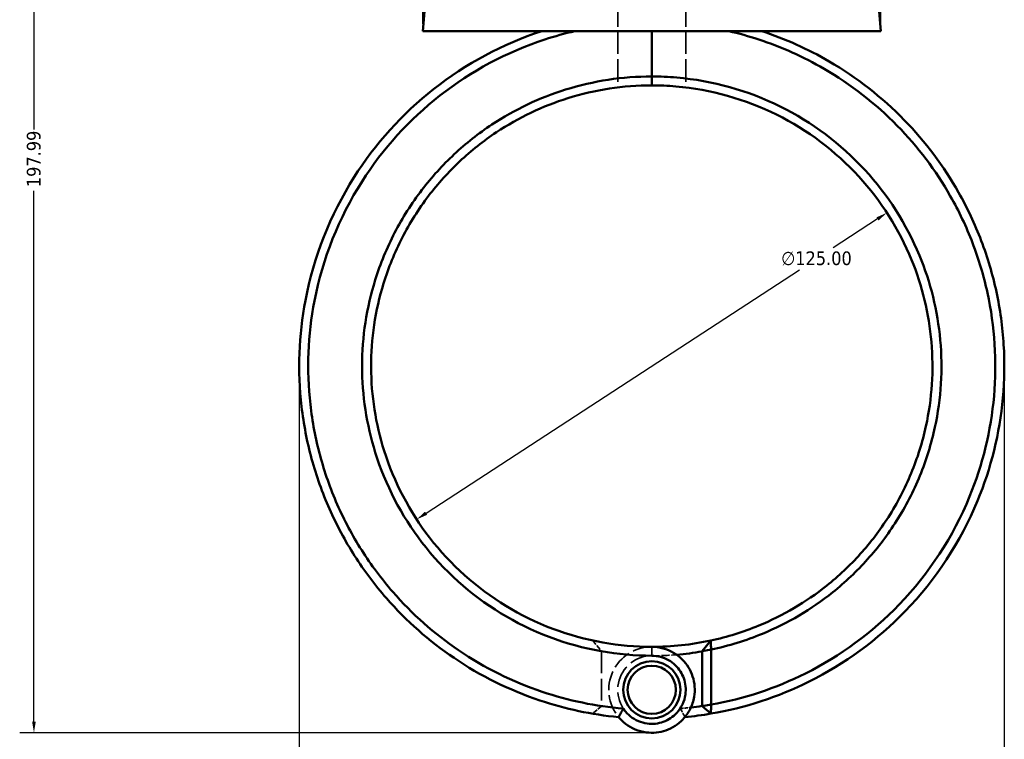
# Model space of a CAD drawing. Header units: millimetres. Extents: x 0 to 898, y 0 to 848.
# Tile 3 of 8: x 274 to 493, y 239 to 399. Entities that reach past the tile are written whole.
import ezdxf

# ---------------------------------------------------------------- set-up
doc = ezdxf.new("R2010")
doc.units = ezdxf.units.MM
doc.linetypes.add('DASHED', pattern=[0.2067, 0.1654, -0.0413])
for name, color, linetype, lineweight in [('Dimension (ANSI)', 7, 'Continuous', 25), ('Hidden (ANSI)', 7, 'DASHED', 35), ('Hidden Narrow (ANSI)', 7, 'DASHED', 25), ('Visible (ANSI)', 7, 'Continuous', 50), ('Visible Narrow (ANSI)', 7, 'Continuous', 35)]:
    doc.layers.add(name, color=color, linetype=linetype, lineweight=lineweight)
doc.styles.add('Note Text (ANSI)', font='tahoma.ttf')
doc.dimstyles.new('Default - mm (ANSI)', dxfattribs={"dimtxt": 3.048, "dimasz": 2.5, "dimexe": 3.175, "dimexo": 1.6002, "dimgap": 0.8, "dimtad": 0, "dimtoh": 1, "dimrnd": 1e-08, "dimzin": 4, "dimdsep": 46, "dimtxsty": 'Note Text (ANSI)', "dimcen": 0.09, "dimdle": 10, "dimclrd": 256, "dimclre": 256, "dimclrt": 256, "dimadec": 1, "dimazin": 1, "dimtfac": 1, "dimtofl": 0, "dimtmove": 0, "dimatfit": 3, "dimfxl": 1, "dimtolj": 1, "dimtzin": 4, "dimlwd": -1, "dimlwe": -1, "dimarcsym": 0})

# ---------------------------------------------------------------- blocks, each defined once
blk = doc.blocks.new('*D7')
at = {"layer": 'Defpoints', "color": 0, "transparency": 16777216}
for p in [(466.94, 356.33), (362.23, 288.06)]:
    blk.add_point(p, dxfattribs=at)
at = {"layer": 'Dimension (ANSI)', "transparency": 16777216}
for p, q in [((464.85, 354.96), (454.98, 348.53)), ((364.32, 289.43), (447.49, 343.65))]:
    blk.add_line(p, q, dxfattribs=at)
for points in [[(464.62, 355.31), (465.07, 354.61), (466.94, 356.33)], [(364.09, 289.78), (364.55, 289.08), (362.23, 288.06)]]:
    blk.add_solid(points, dxfattribs=at)
at = {"layer": 'Dimension (ANSI)', "transparency": 16777216, "insert": (443.4, 347.73), "char_height": 3.048, "attachment_point": 1, "style": 'Note Text (ANSI)'}
blk.add_mtext('\\A1;∅125.00', dxfattribs=at)
blk = doc.blocks.new('*D8')
at = {"layer": 'Defpoints', "color": 0, "transparency": 16777216}
for p in [(493.06, 323.99), (336.08, 322.2), (493.06, 186.2)]:
    blk.add_point(p, dxfattribs=at)
at = {"layer": 'Dimension (ANSI)', "transparency": 16777216}
for p, q in [((493.06, 322.39), (493.06, 183.02)), ((336.08, 320.59), (336.08, 183.02)), ((338.58, 186.2), (439.23, 186.2)), ((490.56, 186.2), (452.93, 186.2))]:
    blk.add_line(p, q, dxfattribs=at)
for points in [[(338.58, 186.61), (338.58, 185.78), (336.08, 186.2)], [(490.56, 186.61), (490.56, 185.78), (493.06, 186.2)]]:
    blk.add_solid(points, dxfattribs=at)
at = {"layer": 'Dimension (ANSI)', "transparency": 16777216, "insert": (440.03, 187.79), "char_height": 3.048, "attachment_point": 1, "style": 'Note Text (ANSI)'}
blk.add_mtext('\\A1;156.98', dxfattribs=at)
blk = doc.blocks.new('*D9')
at = {"layer": 'Defpoints', "color": 0, "transparency": 16777216}
for p in [(277.01, 438.56), (378.68, 438.56), (414.97, 240.56)]:
    blk.add_point(p, dxfattribs=at)
at = {"layer": 'Dimension (ANSI)', "transparency": 16777216}
for p, q in [((377.08, 438.56), (273.83, 438.56)), ((277.01, 436.06), (277.01, 374.9)), ((277.01, 243.06), (277.01, 361.23)), ((413.37, 240.56), (273.83, 240.56))]:
    blk.add_line(p, q, dxfattribs=at)
for points in [[(276.59, 436.06), (277.42, 436.06), (277.01, 438.56)], [(276.59, 243.06), (277.42, 243.06), (277.01, 240.56)]]:
    blk.add_solid(points, dxfattribs=at)
at = {"layer": 'Dimension (ANSI)', "transparency": 16777216, "insert": (275.42, 362.03), "char_height": 3.048, "attachment_point": 1, "rotation": 90, "style": 'Note Text (ANSI)'}
blk.add_mtext('\\A1;197.99', dxfattribs=at)
blk = doc.blocks.new('*D10')
at = {"layer": 'Defpoints', "color": 0, "transparency": 16777216}
for p in [(363.58, 490.77), (363.58, 396.77), (465.58, 396.77)]:
    blk.add_point(p, dxfattribs=at)
at = {"layer": 'Dimension (ANSI)', "transparency": 16777216}
for p, q in [((363.58, 398.37), (363.58, 493.95)), ((465.58, 398.37), (465.58, 493.95)), ((366.08, 490.77), (405.87, 490.77)), ((463.08, 490.77), (423.3, 490.77))]:
    blk.add_line(p, q, dxfattribs=at)
for points in [[(366.08, 491.19), (366.08, 490.35), (363.58, 490.77)], [(463.08, 491.19), (463.08, 490.35), (465.58, 490.77)]]:
    blk.add_solid(points, dxfattribs=at)
at = {"layer": 'Dimension (ANSI)', "transparency": 16777216, "insert": (406.67, 493.06), "char_height": 3.048, "attachment_point": 1, "style": 'Note Text (ANSI)'}
blk.add_mtext('\\A1;{\\fAIGDT|b0|i0;\\H3.0480;\\ln}\\fTahoma|b0|i0;\\H3.0480;102.00', dxfattribs=at)

msp = doc.modelspace()

# ---------------------------------------------------------------- linework, layer by layer
at = {"layer": 'Hidden (ANSI)', "ltscale": 24.032413}
for p, q in [((407.01, 406.705), (407.01, 396.77)), ((422.156, 406.705), (422.156, 396.77))]:
    msp.add_line(p, q, dxfattribs=at)
at = {"layer": 'Hidden (ANSI)', "ltscale": 30.322855}
msp.add_line((407.01, 396.77), (407.01, 384.235), dxfattribs=at)
at = {"layer": 'Hidden (ANSI)', "ltscale": 30.322857}
msp.add_line((422.156, 396.77), (422.156, 384.235), dxfattribs=at)
at = {"layer": 'Hidden (ANSI)', "ltscale": 6.98141}
msp.add_line((401.422, 261.097), (403.383, 258.707), dxfattribs=at)
at = {"layer": 'Hidden (ANSI)', "ltscale": 29.403811}
msp.add_line((403.383, 258.675), (403.383, 246.519), dxfattribs=at)
at = {"layer": 'Hidden (ANSI)', "ltscale": 6.222857}
msp.add_line((403.383, 246.498), (401.407, 244.809), dxfattribs=at)
at = {"layer": 'Hidden (ANSI)', "ltscale": 26.15214}
msp.add_arc((414.583, 250.125), 9.57, 90, 219.45487, dxfattribs=at)
at = {"layer": 'Hidden (ANSI)', "ltscale": 27.230434}
msp.add_arc((414.583, 322.195), 64.5, 260.00028, 270, dxfattribs=at)
at = {"layer": 'Hidden (ANSI)', "ltscale": 30.244987}
for start, end in [(90, 326.58687), (213.41313, 90)]:
    msp.add_arc((414.583, 250.125), 7.57, start, end, dxfattribs=at)
at = {"layer": 'Hidden (ANSI)', "ltscale": 10.553056}
msp.add_arc((414.583, 322.195), 64.5, 270, 274.92175, dxfattribs=at)
at = {"layer": 'Hidden (ANSI)', "ltscale": 9.360249}
msp.add_arc((414.583, 322.195), 76.5, 261.58134, 265.26201, dxfattribs=at)
at = {"layer": 'Hidden (ANSI)', "ltscale": 4.606332}
msp.add_arc((414.583, 322.195), 76.5, 274.73799, 276.54933, dxfattribs=at)
at = {"layer": 'Hidden (ANSI)', "ltscale": 0.085077}
msp.add_rational_spline([(403.383, 258.675), (403.383, 258.691), (403.383, 258.707)], [1.13488555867, 1.13488538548, 1.13488514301], degree=2, dxfattribs=at)
at = {"layer": 'Hidden (ANSI)', "ltscale": 0.056756}
msp.add_rational_spline([(403.383, 246.498), (403.383, 246.509), (403.383, 246.519)], [1.3676031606, 1.36776684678, 1.36793052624], degree=2, dxfattribs=at)
at = {"layer": 'Hidden (ANSI)', "ltscale": 5.652003}
for points in [[(407.194, 244.044), (407.533, 244.682), (407.891, 245.327), (408.264, 245.956)], [(420.902, 245.956), (421.275, 245.327), (421.634, 244.682), (421.972, 244.044)]]:
    msp.add_open_spline(points, degree=3, dxfattribs=at)
at = {"layer": 'Hidden Narrow (ANSI)', "ltscale": 0.039155}
msp.add_line((414.583, 257.696), (414.583, 257.71), dxfattribs=at)
at = {"layer": 'Visible (ANSI)'}
for p, q in [((364.378, 405.857), (363.583, 396.77)), ((464.788, 405.857), (465.583, 396.77)), ((363.583, 396.77), (465.583, 396.77)), ((414.583, 396.77), (414.583, 386.679)), ((414.583, 386.679), (414.583, 396.77)), ((414.583, 384.695), (414.583, 386.679)), ((414.583, 386.679), (414.583, 384.695)), ((425.783, 258.707), (427.745, 261.097)), ((427.783, 259.076), (425.783, 258.707)), ((427.783, 246.827), (427.783, 259.076)), ((425.783, 258.707), (425.783, 246.498)), ((425.783, 246.498), (427.783, 246.827)), ((427.759, 244.809), (425.783, 246.498))]:
    msp.add_line(p, q, dxfattribs=at)
for radius in [6.37, 5.37]:
    msp.add_circle((414.583, 250.125), radius, dxfattribs=at)
for radius, start, end in [(62.5, 270, 282.15671), (64.5, 274.92175, 279.99972), (76.5, 276.54933, 278.41866), (78.5, 275.40127, 279.66248)]:
    msp.add_arc((414.583, 322.195), radius, start, end, dxfattribs=at)
for points, knots in [([(390.072, 396.77), (381.379, 393.913), (373.194, 389.521), (359.031, 378.366), (352.999, 371.676), (342.978, 355.843), (339.297, 346.511), (335.984, 329.054), (335.694, 321.056), (336.6, 313.198), (337.054, 309.27), (337.804, 305.376), (339.882, 297.748), (341.21, 294.014), (344.41, 286.789), (346.283, 283.298), (350.532, 276.639), (352.908, 273.471), (359.928, 265.449), (364.997, 260.971), (376.444, 253.214), (382.883, 250.029), (395.318, 245.86), (401.224, 244.608), (407.194, 244.044)], [0.3165459, 0.3165459, 0.3165459, 0.3165459, 0.6651714, 0.6651714, 1.0038012, 1.0038012, 1.3800534, 1.3800534, 1.6824415, 1.6824415, 1.6824415, 1.8336356, 1.8336356, 1.9848297, 1.9848297, 2.1360238, 2.1360238, 2.2872179, 2.2872179, 2.5442478, 2.5442478, 2.8170809, 2.8170809, 3.0470146, 3.0470146, 3.0470146, 3.0470146]), ([(408.269, 245.94), (402.124, 246.449), (396.041, 247.705), (383.603, 251.889), (377.315, 255.012), (366.143, 262.611), (361.2, 266.998), (354.363, 274.85), (352.051, 277.95), (347.92, 284.463), (346.101, 287.876), (342.998, 294.938), (341.714, 298.586), (339.709, 306.035), (338.989, 309.835), (338.56, 313.668), (337.7, 321.334), (338.009, 329.131), (341.291, 346.129), (344.904, 355.203), (354.697, 370.584), (360.58, 377.074), (374.369, 387.891), (382.327, 392.144), (390.774, 394.911), (392.974, 395.632), (395.206, 396.252), (397.461, 396.77)], [-3.058948, -3.058948, -3.058948, -3.058948, -2.8170809, -2.8170809, -2.5442478, -2.5442478, -2.2872179, -2.2872179, -2.1360238, -2.1360238, -1.9848297, -1.9848297, -1.8336356, -1.8336356, -1.6824415, -1.6824415, -1.6824415, -1.3800534, -1.3800534, -1.0038012, -1.0038012, -0.6651714, -0.6651714, -0.3165459, -0.3165459, -0.3165459, -0.2257794, -0.2257794, -0.2257794, -0.2257794]), ([(427.759, 244.809), (435.344, 246.1), (442.738, 248.515), (457.567, 255.912), (464.831, 261.234), (477.846, 274.689), (483.343, 283.062), (490.134, 299.463), (492.048, 307.228), (492.763, 315.107), (493.12, 319.046), (493.179, 323.013), (492.698, 330.913), (492.158, 334.846), (490.492, 342.587), (489.365, 346.395), (486.549, 353.8), (484.86, 357.397), (479.592, 366.71), (475.515, 372.146), (465.858, 382.058), (460.21, 386.467), (449.334, 392.798), (444.305, 395.058), (439.095, 396.77)], [0.1691912, 0.1691912, 0.1691912, 0.1691912, 0.4641836, 0.4641836, 0.8043623, 0.8043623, 1.1811862, 1.1811862, 1.483598, 1.483598, 1.483598, 1.6348038, 1.6348038, 1.7860097, 1.7860097, 1.9372155, 1.9372155, 2.0884214, 2.0884214, 2.3454713, 2.3454713, 2.6161077, 2.6161077, 2.8250468, 2.8250468, 2.8250468, 2.8250468]), ([(431.705, 396.77), (433.961, 396.252), (436.193, 395.632), (438.392, 394.911), (443.454, 393.253), (448.343, 391.064), (458.922, 384.93), (464.42, 380.655), (473.834, 371.038), (477.814, 365.76), (482.966, 356.711), (484.621, 353.215), (487.385, 346.013), (488.494, 342.307), (490.141, 334.771), (490.68, 330.94), (491.173, 323.241), (491.128, 319.373), (490.792, 315.53), (490.121, 307.845), (488.278, 300.263), (481.697, 284.235), (476.353, 276.043), (463.67, 262.87), (456.582, 257.656), (442.197, 250.454), (435.084, 248.106), (427.783, 246.827)], [-2.9158133, -2.9158133, -2.9158133, -2.9158133, -2.8250468, -2.8250468, -2.8250468, -2.6161077, -2.6161077, -2.3454713, -2.3454713, -2.0884214, -2.0884214, -1.9372155, -1.9372155, -1.7860097, -1.7860097, -1.6348038, -1.6348038, -1.483598, -1.483598, -1.483598, -1.1811862, -1.1811862, -0.8043623, -0.8043623, -0.4641836, -0.4641836, -0.1734532, -0.1734532, -0.1734532, -0.1734532]), ([(414.583, 386.679), (408.088, 386.679), (401.594, 385.691), (389.597, 381.953), (384.059, 379.324), (376.018, 374.006), (373.204, 371.789), (367.982, 366.92), (365.574, 364.269), (361.099, 358.436), (359.062, 355.232), (355.58, 348.518), (354.136, 345.007), (351.073, 335.193), (350.083, 328.694), (350.083, 322.195), (350.083, 315.696), (351.073, 309.197), (355.262, 295.773), (358.797, 288.955), (368.212, 276.683), (374.187, 271.307), (387.777, 262.998), (395.411, 260.105), (407.03, 258.044), (410.807, 257.711), (414.583, 257.711)], [-3.1415927, -3.1415927, -3.1415927, -3.1415927, -2.8395671, -2.8395671, -2.5572653, -2.5572653, -2.3912054, -2.3912054, -2.2251455, -2.2251455, -2.0491953, -2.0491953, -1.873245, -1.873245, -1.5707963, -1.5707963, -1.5707963, -1.2683476, -1.2683476, -0.9164471, -0.9164471, -0.5487543, -0.5487543, -0.1756084, -0.1756084, 0, 0, 0, 0]), ([(427.783, 259.076), (431.703, 259.895), (435.547, 261.081), (444.856, 264.932), (450.134, 268.049), (457.661, 274.069), (460.263, 276.53), (465.025, 281.849), (467.184, 284.706), (471.115, 290.918), (472.855, 294.292), (475.718, 301.293), (476.84, 304.92), (479.005, 314.967), (479.406, 321.525), (478.822, 327.995), (478.237, 334.465), (476.668, 340.845), (471.292, 353.835), (467.159, 360.307), (456.684, 371.682), (450.253, 376.499), (435.978, 383.554), (428.119, 385.751), (418.283, 386.599), (416.433, 386.679), (414.583, 386.679)], [-2.935536, -2.935536, -2.935536, -2.935536, -2.7492993, -2.7492993, -2.4670294, -2.4670294, -2.3009882, -2.3009882, -2.1349471, -2.1349471, -1.9589786, -1.9589786, -1.7830102, -1.7830102, -1.4807097, -1.4807097, -1.4807097, -1.1784092, -1.1784092, -0.8265683, -0.8265683, -0.4590554, -0.4590554, -0.0860257, -0.0860257, 0, 0, 0, 0]), ([(414.583, 259.695), (410.94, 259.695), (407.296, 260.014), (396.084, 261.996), (388.713, 264.775), (375.574, 272.77), (369.787, 277.947), (360.646, 289.783), (357.201, 296.366), (353.095, 309.348), (352.109, 315.64), (352.084, 321.941), (352.058, 328.242), (352.993, 334.55), (355.928, 344.087), (357.317, 347.501), (360.675, 354.033), (362.643, 357.152), (366.972, 362.833), (369.305, 365.417), (374.367, 370.164), (377.097, 372.326), (384.903, 377.514), (390.285, 380.08), (401.948, 383.73), (408.265, 384.695), (414.583, 384.695)], [0, 0, 0, 0, 0.1756084, 0.1756084, 0.5487543, 0.5487543, 0.9164471, 0.9164471, 1.2683476, 1.2683476, 1.5707963, 1.5707963, 1.5707963, 1.873245, 1.873245, 2.0491953, 2.0491953, 2.2251455, 2.2251455, 2.3912054, 2.3912054, 2.5572653, 2.5572653, 2.8395671, 2.8395671, 3.1415927, 3.1415927, 3.1415927, 3.1415927]), ([(414.583, 384.695), (416.383, 384.695), (418.182, 384.617), (427.749, 383.789), (435.392, 381.643), (449.261, 374.757), (455.502, 370.058), (465.648, 358.973), (469.641, 352.671), (474.813, 340.04), (476.311, 333.843), (476.852, 327.566), (477.393, 321.289), (476.978, 314.934), (474.843, 305.211), (473.742, 301.704), (470.945, 294.938), (469.25, 291.679), (465.427, 285.684), (463.331, 282.929), (458.713, 277.802), (456.192, 275.431), (448.906, 269.635), (443.804, 266.637), (434.947, 262.989), (431.381, 261.88), (427.745, 261.097)], [0, 0, 0, 0, 0.0860257, 0.0860257, 0.4590554, 0.4590554, 0.8265683, 0.8265683, 1.1784092, 1.1784092, 1.4807097, 1.4807097, 1.4807097, 1.7830102, 1.7830102, 1.9589786, 1.9589786, 2.1349471, 2.1349471, 2.3009882, 2.3009882, 2.4670294, 2.4670294, 2.7492993, 2.7492993, 2.9285522, 2.9285522, 2.9285522, 2.9285522]), ([(427.783, 259.076), (427.777, 259.413), (427.77, 259.749), (427.757, 260.423), (427.751, 260.76), (427.745, 261.097)], [-0.30311089, -0.30311089, -0.30311089, -0.30311089, -0.1515822, -0.1515822, 0, 0, 0, 0]), ([(407.194, 244.044), (407.643, 243.499), (408.151, 243.005), (410.047, 241.529), (411.663, 240.856), (414.816, 240.443), (416.336, 240.599), (419.16, 241.588), (420.461, 242.423), (422.157, 244.2), (422.71, 244.982), (423.137, 245.833), (423.563, 246.683), (423.864, 247.6), (424.275, 250.058), (424.159, 251.642), (423.215, 254.51), (422.428, 255.803), (420.217, 258.038), (418.728, 258.912), (416.291, 259.58), (415.437, 259.695), (414.583, 259.695)], [-4.0446779, -4.0446779, -4.0446779, -4.0446779, -3.8196885, -3.8196885, -3.2755539, -3.2755539, -2.795941, -2.795941, -2.3134455, -2.3134455, -2.0118858, -2.0118858, -2.0118858, -1.7103261, -1.7103261, -1.2278306, -1.2278306, -0.7720512, -0.7720512, -0.2607769, -0.2607769, 0, 0, 0, 0]), ([(414.583, 257.711), (415.24, 257.711), (415.896, 257.625), (417.775, 257.124), (418.933, 256.467), (420.683, 254.763), (421.323, 253.768), (422.121, 251.53), (422.249, 250.278), (421.973, 248.311), (421.752, 247.571), (421.426, 246.881), (421.1, 246.19), (420.67, 245.55), (419.33, 244.091), (418.287, 243.398), (416.006, 242.576), (414.771, 242.445), (412.216, 242.79), (410.91, 243.351), (409.233, 244.702), (408.7, 245.287), (408.269, 245.94)], [0, 0, 0, 0, 0.2607769, 0.2607769, 0.7720512, 0.7720512, 1.2278306, 1.2278306, 1.7103261, 1.7103261, 2.0118858, 2.0118858, 2.0118858, 2.3134455, 2.3134455, 2.795941, 2.795941, 3.2755539, 3.2755539, 3.8196885, 3.8196885, 4.1289903, 4.1289903, 4.1289903, 4.1289903]), ([(408.269, 245.94), (408.084, 245.627), (407.903, 245.311), (407.55, 244.679), (407.377, 244.361), (407.208, 244.042)], [-0.27920966, -0.27920966, -0.27920966, -0.27920966, -0.13971603, -0.13971603, 0, 0, 0, 0]), ([(427.759, 244.809), (427.763, 245.145), (427.767, 245.481), (427.775, 246.154), (427.779, 246.49), (427.783, 246.827)], [-0.26658778, -0.26658778, -0.26658778, -0.26658778, -0.13330646, -0.13330646, 0, 0, 0, 0])]:
    msp.add_open_spline(points, degree=3, knots=knots, dxfattribs=at)
msp.add_open_spline([(407.208, 244.042), (407.203, 244.043), (407.199, 244.043), (407.194, 244.044)], degree=3, dxfattribs=at)
at = {"layer": 'Visible Narrow (ANSI)'}
msp.add_line((414.583, 257.81), (414.583, 259.596), dxfattribs=at)

# ---------------------------------------------------------------- dimensions: what is measured, and where the dimension line sits
at = {"layer": 'Dimension (ANSI)'}
dim = msp.add_linear_dim(base=(363.583, 490.77), p1=(465.583, 396.77), p2=(363.583, 396.77), angle=180, text='{\\fAIGDT|b0|i0;\\H3.0480;\\ln}\\fTahoma|b0|i0;\\H3.0480;<>', dimstyle='Default - mm (ANSI)', override={"dimgap": 0.8, "dimtoh": 0, "dimdec": 2, "dimtol": 0, "dimlim": 0, "dimtp": 0, "dimtm": 0, "dimtdec": 2, "dimatfit": 1}, dxfattribs=at)
dim.commit()
dim.dimension.update_dxf_attribs({"geometry": '*D10', "text_midpoint": (414.583, 490.77), "dimtype": 160})
for base, p1, p2, angle, picture, middle in [((277.007, 438.555), (414.966, 240.563), (378.678, 438.555), 90, '*D9', (277.007, 368.063)), ((493.063, 186.195), (336.083, 322.195), (493.063, 323.988), 180, '*D8', (446.083, 186.195))]:
    dim = msp.add_linear_dim(base=base, p1=p1, p2=p2, angle=angle, dimstyle='Default - mm (ANSI)', override={"dimgap": 0.8, "dimtoh": 0, "dimdec": 2, "dimtol": 0, "dimlim": 0, "dimtp": 0, "dimtm": 0, "dimtdec": 2, "dimatfit": 1}, dxfattribs=at)
    dim.commit()
    dim.dimension.update_dxf_attribs({"geometry": picture, "text_midpoint": middle, "dimtype": 160})
dim = msp.add_diameter_dim_2p(p1=(362.225, 288.064), p2=(466.941, 356.326), dimstyle='Default - mm (ANSI)', override={"dimgap": 0.8, "dimtih": 1, "dimdec": 2, "dimlfac": 1, "dimtol": 0, "dimlim": 0, "dimtp": 0, "dimtm": 0, "dimtdec": 2, "dimtofl": 1, "dimatfit": 2}, dxfattribs=at)
dim.commit()
dim.dimension.update_dxf_attribs({"geometry": '*D7', "text_midpoint": (451.24, 346.091), "dimtype": 163})

doc.saveas('drawing.dxf')
